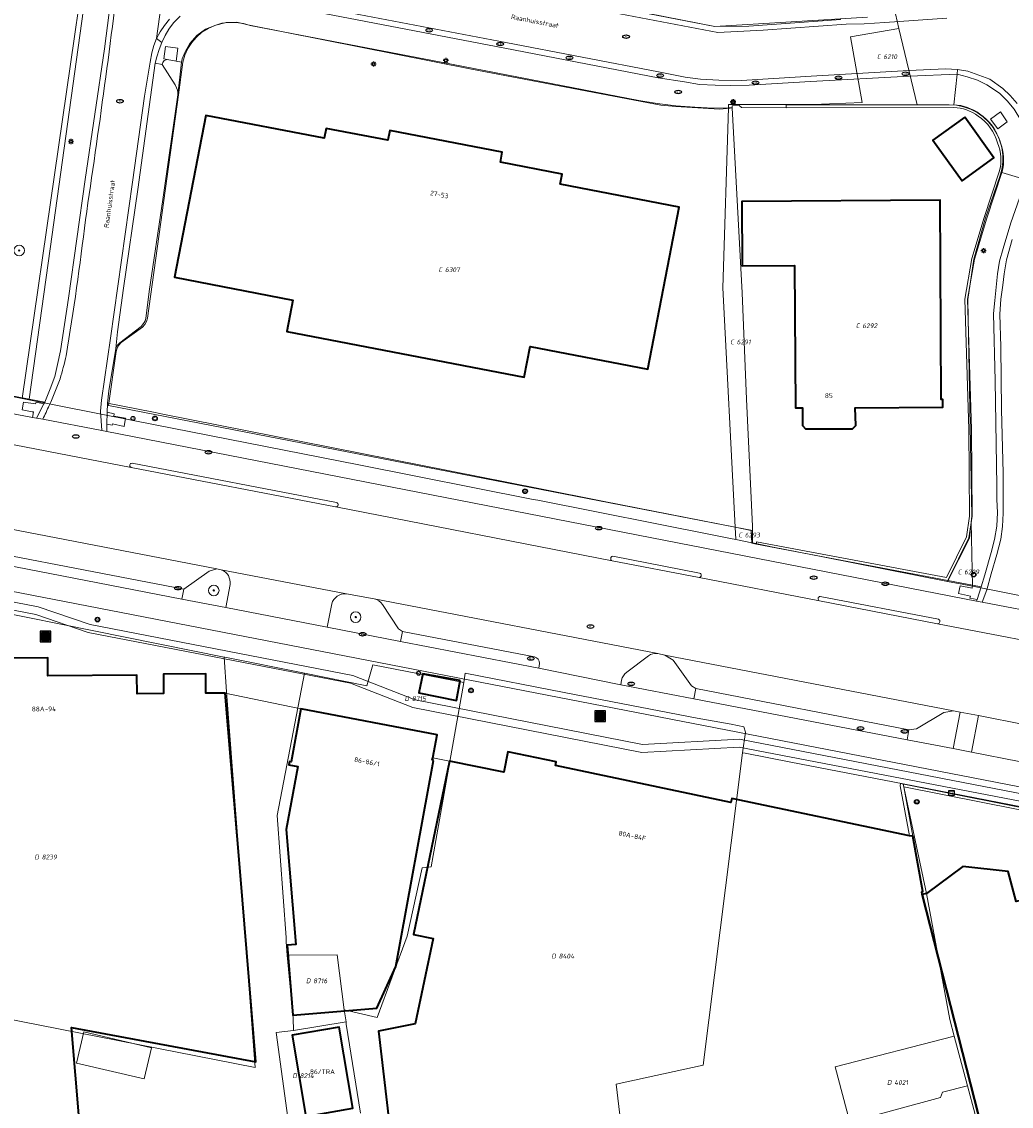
# Model space of a CAD drawing. Header units: metres. Extents: x 183765 to 187731, y 443805 to 446163.
# Tile 36 of 120: x 186645 to 186720, y 444312 to 444394. Entities that reach past the tile are written whole.
import ezdxf
from ezdxf.enums import TextEntityAlignment as Align

# ---------------------------------------------------------------- set-up
doc = ezdxf.new("R2010")
doc.units = ezdxf.units.M
doc.layers.get('0').update_dxf_attribs({"lineweight": 25})
for name, color, linetype, lineweight in [('B-WE-GR-BEPLANTING_CULTUUR_HEESTERS-GV', 90, 'Continuous', 18), ('B-WE-GR-BOOM-S', 253, 'Continuous', 25), ('B-WE-IE-MEUBILAIR-S', 7, 'Continuous', 25), ('B-WE-IE-MEUBILAIR_WEGMEUBILAIR_AFVALBAK-S', 7, 'Continuous', 25), ('B-WE-IE-TERREINAFSCHEIDING_KUNSTMATIG_MUUR-GV', 90, 'Continuous', 18), ('B-WE-OG-BEBOUWING-GV', 7, 'Continuous', 35), ('B-WE-OG-BEBOUWING-T18', 10, 'Continuous', 18), ('B-WE-OG-BEBOUWING_OVERBOUWING-GV', 7, 'Continuous', 18), ('B-WE-OG-TERREIN_ERF-GV', 7, 'Continuous', 18), ('B-WE-OG-TOPOGRAFIE-T18', 10, 'Continuous', 18), ('B-WE-VH-GESLOTENVERHARDING_ASFALT-GV', 10, 'Continuous', 18), ('B-WE-VH-ONVERHARD_ZAND-GV', 210, 'Continuous', 18), ('B-WE-VH-OPENVERHARDING_BETONELEMENT-GV', 90, 'Continuous', 18), ('B-WE-VH-OPENVERHARDING_BETONSTRAATSTEEN-GV', 90, 'Continuous', 18), ('B-WE-VH-OPENVERHARDING_STRAATBAKSTEEN-GV', 90, 'Continuous', 18), ('B-WE-VH-OPENVERHARDING_TEGEL-GV', 90, 'Continuous', 18), ('B-WE-VH-ROOSTER-GV', 150, 'Continuous', 18)]:
    doc.layers.add(name, color=color, linetype=linetype, lineweight=lineweight)
doc.layers.add('B-WE-KG-GRENS_PERCEEL-G', color=7, linetype='Continuous', lineweight=13, true_color=0xa55252)
doc.layers.add('B-WE-KG-GRENS_PERCEEL-S', color=7, linetype='Continuous', lineweight=25, true_color=0xa55252)
doc.styles.add('NLCS-ISO', font='NLCS-ISO.ttf')
doc.styles.add('NLCS-ISO-M200-T18', font='NLCS-ISO.ttf', dxfattribs={"height": 0.36})

# ---------------------------------------------------------------- blocks, each defined once
blk = doc.blocks.new('SIE-WEG_AFVALBAK-SO')
h = blk.add_hatch(color=256)
h.dxf.hatch_style = 1
h.paths.add_polyline_path([(-1.5, -1.5), (1.5, -1.5), (1.5, 1.5), (-1.5, 1.5)])
for points in [[(-2, -2), (2, -2), (2, 2), (-2, 2)], [(-1.5, -1.5), (1.5, -1.5), (1.5, 1.5), (-1.5, 1.5)]]:
    blk.add_lwpolyline(points, close=True)
blk = doc.blocks.new('SIE-MEUBILAIR_KAST_CAI-SO')
for points in [[(-1, 1), (1, 1), (1, 0.84), (-1, 0.84)], [(-1, 0.76), (1, 0.76), (1, -1), (-1, -1)]]:
    blk.add_lwpolyline(points, close=True)
at = {"style": 'NLCS-ISO'}
blk.add_text('cai', height=0.75, dxfattribs=at).set_placement((0, 0), align=Align.MIDDLE_CENTER)
blk = doc.blocks.new('SIE-MEUBILAIR_MAST_BOVENLEIDING-SO')
for radius in [0.875, 0.75]:
    blk.add_circle((0, 0), radius)
at = {"style": 'NLCS-ISO'}
blk.add_text('bl', height=0.75, dxfattribs=at).set_placement((0, 0.07), align=Align.MIDDLE_CENTER)
blk = doc.blocks.new('SIE-MEUBILAIR_PAAL_LICHTMAST-SO')
for points in [[(-0.62, 0), (-1, 0)], [(-0.71, 0.71), (-0.44, 0.44)], [(0, 1), (0, 0.62)], [(0.44, 0.44), (0.71, 0.71)], [(1, 0), (0.62, 0)], [(-0.71, -0.71), (-0.44, -0.44)], [(0, -0.62), (0, -1)], [(0.44, -0.44), (0.71, -0.71)]]:
    blk.add_lwpolyline(points)
blk.add_circle((0, 0), 0.5)
blk = doc.blocks.new('SIE-MEUBILAIR_PAAL_AFSLUITPAAL-SO')
blk.add_circle((0, 0), 0.75)
at = {"style": 'NLCS-ISO'}
blk.add_text('af', height=0.75, dxfattribs=at).set_placement((0, 0.05), align=Align.MIDDLE_CENTER)
blk = doc.blocks.new('SIE-MEUBILAIR_PUT_RIOOLPUT-SO')
blk.add_ellipse((0, 0), major_axis=(1.25, 0), ratio=0.54)
at = {"style": 'NLCS-ISO'}
blk.add_text('ri', height=0.75, dxfattribs=at).set_placement((-0.04, 0.07), align=Align.MIDDLE_CENTER)
blk = doc.blocks.new('SIE-MEUBILAIR_PUT_KOLK-SO')
blk.add_ellipse((0, 0), major_axis=(1.25, 0), ratio=0.54)
at = {"style": 'NLCS-ISO'}
blk.add_text('klk', height=0.75, dxfattribs=at).set_placement((0.03, 0), align=Align.MIDDLE_CENTER)
blk = doc.blocks.new('SIE-MEUBILAIR_PUT_BRANDKRAAN-SO')
blk.add_ellipse((0, 0), major_axis=(1.25, 0), ratio=0.54)
at = {"style": 'NLCS-ISO'}
blk.add_text('bk', height=0.75, dxfattribs=at).set_placement((0.03, 0), align=Align.MIDDLE_CENTER)
blk = doc.blocks.new('SGR-BOOM_GBKN-SO')
at = {"linetype": 'ByBlock', "lineweight": 18}
h = blk.add_hatch(color=0, dxfattribs=at)
h.dxf.hatch_style = 1
edge = h.paths.add_edge_path()
edge.add_arc((0, 0), 0.25, 0, 360)
at = {"color": 0, "linetype": 'ByBlock', "lineweight": 18}
for radius in [2, 0.25]:
    blk.add_circle((0, 0), radius, dxfattribs=at)
at = {"color": 0, "linetype": 'ByBlock', "lineweight": 18, "style": 'NLCS-ISO'}
blk.add_attdef('SOORT', (2.5, 0), '', height=1.5, dxfattribs=at)
blk = doc.blocks.new('SKG-PERCEELNUMMER-SO')
at = {"style": 'NLCS-ISO', "oblique": 10, "flags": 1}
for tag, p in [('GEMEENTECODE', (0, 2.55)), ('PERCEELGROOTTE', (0, -2.45))]:
    blk.add_attdef(tag, text='', height=1.8, dxfattribs=at).set_placement(p, align=Align.MIDDLE_CENTER)
at = {"style": 'NLCS-ISO', "oblique": 10}
blk.add_attdef('SECTIE', text='', height=1.8, dxfattribs=at).set_placement((-0.5, 0), align=Align.MIDDLE_RIGHT)
blk.add_attdef('PERCEELNUMMER', text='', height=1.8, dxfattribs=at).set_placement((0.5, 0), align=Align.MIDDLE_LEFT)

msp = doc.modelspace()

# ---------------------------------------------------------------- linework, layer by layer
at = {"layer": 'B-WE-GR-BEPLANTING_CULTUUR_HEESTERS-GV', "flags": 128}
for points in [[(186659.797, 444352.16), (186659.216, 444351.998), (186657.293, 444350.617), (186657.15, 444349.876), (186660.468, 444349.232), (186660.792, 444350.971)], [(186660.134, 444352.095), (186659.797, 444352.16)], [(186671.686, 444349.905), (186669.588, 444350.27)], [(186668.482, 444349.514), (186668.141, 444347.748), (186673.685, 444346.673)], [(186673.685, 444346.673), (186673.83, 444347.431), (186673.519, 444347.623), (186672.308, 444349.478)], [(186690.318, 444343.398), (186695.84, 444342.342), (186695.986, 444343.126), (186695.674, 444343.318), (186694.279, 444345.261), (186693.651, 444345.632), (186693.126, 444345.766)], [(186692.41, 444345.592), (186690.767, 444344.359)], [(186690.371, 444343.745), (186690.318, 444343.398)]]:
    msp.add_lwpolyline(points, dxfattribs=at)
at = {"layer": 'B-WE-GR-BEPLANTING_CULTUUR_HEESTERS-GV'}
for points in [[(186660.792, 444350.971, 0.357341), (186660.134, 444352.095)], [(186669.588, 444350.27, 0.370628), (186668.482, 444349.514)], [(186672.308, 444349.478, 0.187418), (186671.686, 444349.905)], [(186693.126, 444345.766, 0.184911), (186692.41, 444345.592)], [(186690.767, 444344.359, 0.176419), (186690.371, 444343.745)]]:
    msp.add_lwpolyline(points, format="xyb", dxfattribs=at)
at = {"layer": 'B-WE-GR-BEPLANTING_CULTUUR_HEESTERS-GV', "flags": 128}
msp.add_lwpolyline([(186712.101, 444339.999), (186711.955, 444339.258), (186715.434, 444338.593), (186715.963, 444341.329), (186715.465, 444341.436), (186714.735, 444341.32), (186712.68, 444340.081)], close=True, dxfattribs=at)
at = {"layer": 'B-WE-IE-TERREINAFSCHEIDING_KUNSTMATIG_MUUR-GV', "flags": 128}
for points in [[(186715.486, 444387.227), (186702.824, 444387.2), (186702.825, 444387), (186715.482, 444387.027)], [(186718.928, 444382.159), (186717.782, 444378.712), (186716.854, 444375.601), (186716.324, 444372.547), (186716.62, 444362.691), (186716.679, 444356.155), (186716.442, 444354.57), (186714.931, 444351.52), (186700.588, 444354.209), (186700.569, 444354.035), (186715.044, 444351.294), (186716.635, 444354.509), (186716.879, 444356.141), (186716.82, 444362.694), (186716.525, 444372.533), (186717.049, 444375.555), (186717.973, 444378.651), (186719.119, 444382.1)]]:
    msp.add_lwpolyline(points, dxfattribs=at)
at = {"layer": 'B-WE-IE-TERREINAFSCHEIDING_KUNSTMATIG_MUUR-GV'}
for points in [[(186715.482, 444387.027, -0.148615), (186717.32, 444386.37)], [(186717.434, 444386.534, 0.148316), (186715.486, 444387.227)], [(186717.32, 444386.37, -0.18662), (186718.794, 444384.34)], [(186718.984, 444384.404, 0.185308), (186717.434, 444386.534)], [(186718.794, 444384.34, -0.17102), (186718.928, 444382.159)], [(186719.119, 444382.1, 0.169874), (186718.984, 444384.404)]]:
    msp.add_lwpolyline(points, format="xyb", dxfattribs=at)
at = {"layer": 'B-WE-IE-TERREINAFSCHEIDING_KUNSTMATIG_MUUR-GV', "flags": 128}
msp.add_lwpolyline([(186711.465, 444335.957), (186711.425, 444335.761), (186712.151, 444332.004), (186712.382, 444331.956), (186711.702, 444335.706), (186723.283, 444333.394), (186724.531, 444329.162), (186724.723, 444329.218), (186723.441, 444333.566)], close=True, dxfattribs=at)
at = {"layer": 'B-WE-KG-GRENS_PERCEEL-G', "flags": 128}
for points in [[(186653.314, 444422.018), (186645.074, 444365.037)], [(186683.161, 444395.929), (186689.722, 444394.662), (186697.432, 444393.138)], [(186710.714, 444395.789), (186711.329, 444392.996)], [(186697.432, 444393.138), (186708.971, 444393.856)], [(186662.323, 444393.207), (186661.798, 444393.367), (186661.254, 444393.45), (186660.705, 444393.454), (186660.161, 444393.379), (186659.633, 444393.227), (186659.133, 444393), (186658.67, 444392.704), (186658.255, 444392.344), (186657.896, 444391.928), (186657.6, 444391.465), (186657.374, 444390.964), (186657.223, 444390.436)], [(186691.682, 444387.546), (186679.213, 444389.964), (186676.744, 444390.451), (186662.323, 444393.207)], [(186704.863, 444387.234), (186708.573, 444387.398), (186707.686, 444392.361), (186711.329, 444392.996)], [(186711.329, 444392.996), (186712.707, 444387.233)], [(186656.899, 444387.967), (186657.223, 444390.436)], [(186656.899, 444387.967), (186654.544, 444371.106)], [(186691.682, 444387.546), (186693.083, 444387.319), (186694.493, 444387.148), (186695.908, 444387.036), (186697.326, 444386.981), (186698.458, 444386.983)], [(186698.458, 444386.983), (186698.042, 444373.396)], [(186698.466, 444387.235), (186698.458, 444386.983)], [(186698.458, 444386.983), (186698.746, 444386.984)], [(186698.795, 444387.235), (186698.466, 444387.235)], [(186699.503, 444373.017), (186698.746, 444386.984)], [(186704.863, 444387.234), (186698.795, 444387.235)], [(186712.707, 444387.233), (186704.863, 444387.234)], [(186715.131, 444387.233), (186712.707, 444387.233)], [(186718.957, 444381.797), (186719.107, 444382.331), (186719.183, 444382.881), (186719.183, 444383.436), (186719.108, 444383.986), (186718.959, 444384.521), (186718.739, 444385.03), (186718.451, 444385.505), (186718.101, 444385.936), (186717.696, 444386.316), (186717.243, 444386.637), (186716.751, 444386.893), (186716.228, 444387.08), (186715.685, 444387.194), (186715.131, 444387.233)], [(186716.798, 444355.7), (186716.841, 444356.151), (186716.56, 444372.504), (186717.002, 444375.56), (186717.894, 444378.688), (186718.957, 444381.797)], [(186698.042, 444373.396), (186698.972, 444355.305)], [(186700.276, 444355.053), (186700.278, 444355.39), (186699.83, 444364.974), (186699.503, 444373.017)], [(186654.544, 444371.106), (186654.486, 444370.848), (186654.358, 444370.617), (186654.171, 444370.431)], [(186654.171, 444370.431), (186652.557, 444369.257)], [(186652.557, 444369.257), (186652.381, 444369.065), (186652.253, 444368.839), (186652.178, 444368.59)], [(186645.074, 444365.037), (186629.366, 444368.131)], [(186698.972, 444355.305), (186651.618, 444364.498), (186652.178, 444368.59)], [(186653.597, 444363.347), (186645.074, 444365.037)], [(186670.534, 444360.028), (186653.597, 444363.347)], [(186683.709, 444357.41), (186670.534, 444360.028)], [(186684.056, 444357.341), (186683.709, 444357.41)], [(186697.469, 444354.677), (186684.056, 444357.341)], [(186698.972, 444355.305), (186699.02, 444354.37)], [(186700.276, 444355.053), (186698.972, 444355.305)], [(186700.276, 444355.053), (186700.27, 444354.122)], [(186715.006, 444351.216), (186716.683, 444354.489), (186716.798, 444355.7)], [(186716.798, 444355.7), (186716.902, 444350.847)], [(186699.02, 444354.37), (186698.605, 444354.451), (186697.469, 444354.677)], [(186700.213, 444354.133), (186699.02, 444354.37)], [(186700.27, 444354.122), (186700.213, 444354.133)], [(186701.832, 444353.811), (186700.27, 444354.122)], [(186715.006, 444351.216), (186705.578, 444353.084), (186701.832, 444353.811)], [(186633.151, 444350.978), (186660.339, 444345.503)], [(186716.24, 444350.972), (186715.006, 444351.216)], [(186716.902, 444350.847), (186716.24, 444350.972)], [(186724.648, 444349.311), (186716.902, 444350.847)], [(186634.608, 444320.016), (186662.681, 444314.498), (186660.53, 444342.86), (186660.339, 444345.503)], [(186660.339, 444345.503), (186660.399, 444345.491), (186666.42, 444344.278)], [(186666.42, 444344.278), (186671.133, 444343.328), (186671.575, 444344.908), (186678.456, 444343.586)], [(186665.121, 444322.971), (186665.036, 444323.996), (186665.034, 444324.304), (186664.345, 444333.537), (186666.42, 444344.278)], [(186678.456, 444343.586), (186675.991, 444329.656), (186675.313, 444329.587), (186674.185, 444324.419), (186671.92, 444318.256), (186669.419, 444318.857)], [(186678.456, 444343.586), (186678.57, 444344.284), (186686.051, 444342.813)], [(186686.051, 444342.813), (186696.101, 444340.89)], [(186696.101, 444340.89), (186698.671, 444340.435)], [(186698.671, 444340.435), (186699.624, 444340.228)], [(186699.624, 444340.228), (186699.744, 444339.835), (186699.51, 444338.275)], [(186694.999, 444273.136), (186693.423, 444283.465), (186692.699, 444289.756), (186692.045, 444295.62), (186691.918, 444296.727), (186691.002, 444304.584), (186689.972, 444313.223), (186696.554, 444314.654), (186699.51, 444338.275)], [(186699.51, 444338.275), (186699.714, 444338.237)], [(186699.714, 444338.237), (186703.174, 444337.563), (186711.672, 444335.915)], [(186711.672, 444335.915), (186713.414, 444327.641), (186715.178, 444318.121), (186715.517, 444316.857)], [(186711.672, 444335.915), (186723.443, 444333.632)], [(186669.419, 444318.857), (186668.882, 444323.011), (186665.121, 444322.971)], [(186665.121, 444322.971), (186665.552, 444318.213), (186665.592, 444317.285)], [(186669.559, 444317.95), (186669.419, 444318.857)], [(186665.592, 444317.285), (186664.29, 444317.135), (186665.248, 444310.128), (186665.951, 444310.232)], [(186665.592, 444317.285), (186669.559, 444317.95)], [(186670.642, 444311.045), (186669.571, 444317.757), (186669.559, 444317.95)], [(186716.525, 444313.099), (186714.626, 444312.617), (186714.477, 444312.214), (186707.639, 444310.36), (186706.525, 444314.529), (186715.517, 444316.857)], [(186715.517, 444316.857), (186716.525, 444313.099)], [(186716.525, 444313.099), (186718.266, 444306.612), (186719.528, 444302.253), (186719.689, 444301.613)]]:
    msp.add_lwpolyline(points, dxfattribs=at)
at = {"layer": 'B-WE-OG-BEBOUWING-GV', "flags": 128}
for points in [[(186685.74, 444381.227), (186685.885, 444381.977), (186681.219, 444382.879), (186681.367, 444383.645), (186672.861, 444385.289), (186672.717, 444384.542), (186668.047, 444385.444), (186667.902, 444384.693), (186658.962, 444386.422), (186656.6, 444374.203), (186665.534, 444372.475), (186665.076, 444370.108), (186683.013, 444366.641), (186683.462, 444368.966), (186692.375, 444367.243), (186694.742, 444379.487)], [(186716.31, 444386.288), (186713.906, 444384.564), (186716.114, 444381.486), (186718.52, 444383.218)], [(186714.482, 444375.142), (186714.454, 444380.01), (186699.458, 444379.922), (186699.487, 444375.054), (186703.453, 444375.077), (186703.516, 444364.323), (186704.042, 444364.326), (186704.05, 444363.002), (186704.279, 444362.736), (186707.826, 444362.753), (186708.079, 444363.005), (186708.027, 444364.341), (186714.669, 444364.38), (186714.665, 444364.967), (186714.542, 444364.966)], [(186661.555, 444329.293), (186660.435, 444342.775), (186658.965, 444342.762), (186658.952, 444344.232), (186655.752, 444344.204), (186655.765, 444342.734), (186653.765, 444342.716), (186653.753, 444344.142), (186647.031, 444344.083), (186647.019, 444345.44), (186640.274, 444345.381), (186640.262, 444346.745), (186633.147, 444346.683), (186633.162, 444345.563), (186633.304, 444334.808), (186634.599, 444320.137), (186635.679, 444306.141), (186636.874, 444306.243), (186637.236, 444302.008), (186650.012, 444303.098), (186648.806, 444317.504), (186662.734, 444314.923)], [(186678.182, 444343.719), (186675.373, 444344.234), (186675.065, 444342.784), (186677.915, 444342.219)], [(186676.165, 444337.69), (186676.074, 444337.728), (186676.106, 444337.889), (186676.445, 444339.63), (186666.13, 444341.596), (186665.42, 444337.592), (186665.29, 444337.601), (186665.23, 444337.349), (186665.918, 444337.221), (186665.042, 444332.481), (186665.754, 444323.776), (186665.118, 444323.727), (186665.529, 444318.453), (186671.886, 444318.966), (186673.322, 444322.108)], [(186712.51, 444300.1), (186719.747, 444301.626), (186719.486, 444302.508), (186713.099, 444327.549), (186713.06, 444327.758), (186713.158, 444327.777), (186712.382, 444331.956), (186712.151, 444332.004), (186698.707, 444334.818), (186698.639, 444334.517), (186685.384, 444337.308), (186685.437, 444337.575), (186681.787, 444338.335), (186681.475, 444336.804), (186677.378, 444337.641), (186674.654, 444324.539), (186676.142, 444324.23), (186674.773, 444317.79), (186672.004, 444317.235), (186674.378, 444296.951), (186711.741, 444304.119)], [(186721.969, 444327.039), (186721.864, 444327.42), (186720.196, 444327.021), (186719.603, 444329.294), (186716.177, 444329.669), (186713.414, 444327.641), (186713.099, 444327.549), (186719.486, 444302.508), (186723.132, 444303.441), (186722.363, 444306.447), (186725.578, 444307.312), (186724.941, 444309.76), (186726.861, 444310.269), (186724.092, 444320.428), (186723.811, 444320.351)], [(186666.512, 444310.799), (186670.06, 444311.405), (186669.04, 444317.543), (186665.492, 444316.938)]]:
    msp.add_lwpolyline(points, close=True, dxfattribs=at)
at = {"layer": 'B-WE-OG-BEBOUWING_OVERBOUWING-GV', "flags": 128}
msp.add_lwpolyline([(186649.737, 444317.178), (186649.185, 444314.826), (186654.302, 444313.624), (186654.854, 444315.976)], close=True, dxfattribs=at)
at = {"layer": 'B-WE-OG-TERREIN_ERF-GV', "flags": 128}
for points in [[(186596.379, 444375.096), (186615.32, 444371.435), (186615.232, 444370.915), (186645.617, 444364.99), (186647.194, 444376.332), (186650.377, 444399.171), (186652.175, 444412.07), (186652.828, 444416.626), (186653.59, 444421.875), (186654.102, 444424.772), (186655.942, 444436.835), (186659.452, 444457.767), (186661.601, 444470.9), (186662.586, 444476.858), (186662.688, 444478.2), (186663.384, 444487.345), (186664.038, 444496.779), (186664.868, 444507.756), (186665.288, 444513.742), (186666.082, 444524.684), (186666.29, 444527.809), (186667.434, 444543.623), (186667.57, 444546.863), (186675.967, 444546.235)], [(186667.161, 444399.018), (186697.427, 444393.13), (186699.986, 444393.173), (186706.956, 444393.676)], [(186702.825, 444387), (186699.432, 444387.032), (186699.257, 444387.169), (186698.726, 444387.14), (186698.741, 444386.99), (186698.577, 444386.974), (186697.771, 444386.895), (186694.493, 444387.106), (186693.355, 444387.208), (186679.043, 444389.912), (186662.145, 444393.26), (186661.297, 444393.458), (186660.493, 444393.438), (186659.725, 444393.249), (186658.937, 444392.938), (186658.288, 444392.469), (186657.763, 444391.861), (186657.403, 444391.236), (186657.168, 444390.688), (186657.133, 444390.45), (186656.851, 444387.976), (186655.711, 444380.066), (186654.683, 444373.112), (186654.431, 444371.083), (186654.376, 444370.899), (186654.301, 444370.776), (186654.186, 444370.594), (186654.073, 444370.481), (186652.463, 444369.246), (186652.343, 444369.126), (186652.214, 444368.961), (186652.156, 444368.807), (186651.642, 444365.621), (186651.533, 444364.678), (186655.012, 444363.992), (186655.497, 444363.896), (186655.726, 444363.851), (186666.296, 444361.757), (186684.137, 444358.234), (186689.059, 444357.262), (186698.972, 444355.305), (186700.173, 444355.068), (186700.214, 444354.102), (186700.569, 444354.035), (186700.588, 444354.209), (186714.931, 444351.52), (186716.442, 444354.57), (186716.679, 444356.155), (186716.62, 444362.691), (186716.324, 444372.547), (186716.854, 444375.601), (186717.782, 444378.712), (186718.928, 444382.159)], [(186715.482, 444387.027), (186702.825, 444387)], [(186674.378, 444296.951), (186672.004, 444317.235), (186674.773, 444317.79), (186676.142, 444324.23), (186674.654, 444324.539), (186677.378, 444337.641), (186676.106, 444337.889), (186676.074, 444337.728), (186676.165, 444337.69), (186673.322, 444322.108), (186671.886, 444318.966), (186665.529, 444318.453), (186665.118, 444323.727), (186665.754, 444323.776), (186665.042, 444332.481), (186665.918, 444337.221), (186665.23, 444337.349), (186665.29, 444337.601), (186665.42, 444337.592), (186666.13, 444341.596), (186660.435, 444342.775), (186661.555, 444329.293), (186662.734, 444314.923), (186648.806, 444317.504), (186650.012, 444303.098)]]:
    msp.add_lwpolyline(points, dxfattribs=at)
at = {"layer": 'B-WE-OG-TERREIN_ERF-GV'}
for points in [[(186717.32, 444386.37, 0.148615), (186715.482, 444387.027)], [(186718.794, 444384.34, 0.18662), (186717.32, 444386.37)], [(186718.928, 444382.159, 0.17102), (186718.794, 444384.34)]]:
    msp.add_lwpolyline(points, format="xyb", dxfattribs=at)
at = {"layer": 'B-WE-OG-TERREIN_ERF-GV', "flags": 128}
for points in [[(186685.74, 444381.227), (186694.742, 444379.487), (186692.375, 444367.243), (186683.462, 444368.966), (186683.013, 444366.641), (186665.076, 444370.108), (186665.534, 444372.475), (186656.6, 444374.203), (186658.962, 444386.422), (186667.902, 444384.693), (186668.047, 444385.444), (186672.717, 444384.542), (186672.861, 444385.289), (186681.367, 444383.645), (186681.219, 444382.879), (186685.885, 444381.977)], [(186718.52, 444383.218), (186716.114, 444381.486), (186713.906, 444384.564), (186716.31, 444386.288)], [(186714.482, 444375.142), (186714.542, 444364.966), (186714.665, 444364.967), (186714.669, 444364.38), (186708.027, 444364.341), (186708.079, 444363.005), (186707.826, 444362.753), (186704.279, 444362.736), (186704.05, 444363.002), (186704.042, 444364.326), (186703.516, 444364.323), (186703.453, 444375.077), (186699.487, 444375.054), (186699.458, 444379.922), (186714.454, 444380.01)], [(186711.702, 444335.706), (186712.382, 444331.956), (186713.158, 444327.777), (186713.06, 444327.758), (186713.099, 444327.549), (186713.414, 444327.641), (186716.177, 444329.669), (186719.603, 444329.294), (186720.196, 444327.021), (186721.864, 444327.42), (186721.969, 444327.039), (186722.492, 444327.188), (186722.483, 444327.349), (186723.888, 444327.726), (186723.684, 444328.848), (186724.531, 444329.162), (186723.283, 444333.394)], [(186669.04, 444317.543), (186670.06, 444311.405), (186666.512, 444310.799), (186665.492, 444316.938)]]:
    msp.add_lwpolyline(points, close=True, dxfattribs=at)
at = {"layer": 'B-WE-VH-GESLOTENVERHARDING_ASFALT-GV', "flags": 128}
for points in [[(186651.473, 444362.552), (186651.104, 444362.622), (186646.634, 444363.464), (186646.175, 444363.55), (186645.877, 444363.608), (186614.953, 444369.506), (186596.56, 444373.057), (186587.083, 444374.938), (186570.235, 444378.236), (186565.314, 444379.2), (186550.914, 444382.019), (186550.434, 444382.111), (186545.73, 444383.016), (186543.821, 444383.46), (186543.433, 444381.134), (186544.288, 444380.974), (186551.717, 444379.577)], [(186689.667, 444352.768), (186668.775, 444356.845), (186668.771, 444356.846), (186653.314, 444359.828), (186634.969, 444363.383), (186624.467, 444365.422), (186623.651, 444365.592), (186612.162, 444367.821), (186607.91, 444368.638), (186600.833, 444370.005), (186583.929, 444373.246), (186570.476, 444375.917), (186563.083, 444377.336), (186551.717, 444379.577), (186544.288, 444380.974), (186543.204, 444374.759), (186585.824, 444366.508), (186587.35, 444366.139)], [(186634.969, 444363.383), (186653.314, 444359.828)], [(186720.425, 444337.613), (186716.822, 444338.325), (186715.434, 444338.593), (186711.955, 444339.258), (186695.84, 444342.342), (186690.318, 444343.398), (186684.121, 444344.648), (186673.685, 444346.673), (186668.141, 444347.748), (186660.468, 444349.232), (186657.15, 444349.876), (186635.477, 444354.086), (186633.722, 444354.444), (186623.421, 444356.423), (186620.079, 444357.065), (186615.371, 444357.946), (186610.236, 444358.957), (186606.343, 444359.727), (186600.726, 444360.811), (186590.439, 444362.848)], [(186606.336, 444362.514), (186606.815, 444362.401), (186610.745, 444361.635), (186614.957, 444360.818), (186621.264, 444359.593), (186621.915, 444359.474), (186659.797, 444352.16), (186660.134, 444352.095), (186669.588, 444350.27), (186671.686, 444349.905), (186693.126, 444345.766), (186693.651, 444345.632), (186715.465, 444341.436), (186715.963, 444341.329), (186717.354, 444341.076), (186720.894, 444340.385), (186720.985, 444340.367)], [(186801.717, 444332.055), (186805.149, 444331.409), (186805.534, 444333.24), (186801.769, 444333.964), (186798.789, 444334.249), (186795.592, 444334.579), (186794.96, 444334.701), (186784.191, 444336.783), (186779.148, 444337.757), (186758.045, 444341.837), (186753.929, 444342.633), (186723.72, 444348.488), (186723.357, 444348.558), (186722.901, 444348.644), (186717.64, 444349.634), (186717.209, 444349.718), (186651.473, 444362.552)], [(186590.444, 444360.954), (186600.098, 444359.043), (186725.381, 444334.748)], [(186653.384, 444360.14), (186668.839, 444357.17)], [(186668.775, 444356.845), (186689.667, 444352.768)], [(186741.526, 444336.15), (186742.611, 444335.941), (186758.826, 444332.826), (186764.476, 444331.741), (186775.561, 444329.612), (186786.416, 444327.527), (186806.17, 444323.829), (186808.088, 444323.462), (186809.354, 444329.612), (186807.34, 444330.009), (186801.524, 444331.063), (186798.705, 444331.663), (186784.272, 444334.485), (186776.805, 444335.917), (186759.373, 444339.312), (186752.396, 444340.664), (186734.99, 444344.028), (186731.133, 444344.773), (186725.563, 444345.85), (186714.258, 444348.022), (186705.344, 444349.743), (186696.239, 444351.51), (186689.667, 444352.768)], [(186689.712, 444353.116), (186696.279, 444351.845)], [(186696.239, 444351.51), (186705.344, 444349.743)], [(186705.393, 444350.08), (186714.325, 444348.352)], [(186714.258, 444348.022), (186725.563, 444345.85)]]:
    msp.add_lwpolyline(points, dxfattribs=at)
at = {"layer": 'B-WE-VH-GESLOTENVERHARDING_ASFALT-GV'}
for points in [[(186653.314, 444359.828, -0.393029), (186653.213, 444360.023)], [(186653.213, 444360.023, -0.35472), (186653.384, 444360.14)], [(186668.839, 444357.17, -0.973552), (186668.775, 444356.845)], [(186689.667, 444352.768, -0.759783), (186689.712, 444353.116)], [(186696.279, 444351.845, -0.88046), (186696.239, 444351.51)], [(186705.344, 444349.743, -0.834511), (186705.393, 444350.08)], [(186714.325, 444348.352, -0.904154), (186714.258, 444348.022)]]:
    msp.add_lwpolyline(points, format="xyb", dxfattribs=at)
at = {"layer": 'B-WE-VH-ONVERHARD_ZAND-GV', "flags": 128}
for points in [[(186656.053, 444390.657), (186656.725, 444390.528), (186656.848, 444391.499), (186655.915, 444391.638), (186655.796, 444390.706)], [(186718.82, 444385.418), (186719.524, 444385.935), (186719.01, 444386.697), (186718.263, 444386.144)]]:
    msp.add_lwpolyline(points, close=True, dxfattribs=at)
at = {"layer": 'B-WE-VH-OPENVERHARDING_BETONELEMENT-GV'}
for points in [[(186653.213, 444360.023, 0.393029), (186653.314, 444359.828)], [(186653.384, 444360.14, 0.35472), (186653.213, 444360.023)], [(186668.775, 444356.845, 0.973552), (186668.839, 444357.17)], [(186689.712, 444353.116, 0.759783), (186689.667, 444352.768)], [(186696.239, 444351.51, 0.88046), (186696.279, 444351.845)], [(186705.393, 444350.08, 0.834511), (186705.344, 444349.743)], [(186714.258, 444348.022, 0.904154), (186714.325, 444348.352)]]:
    msp.add_lwpolyline(points, format="xyb", dxfattribs=at)
at = {"layer": 'B-WE-VH-OPENVERHARDING_BETONELEMENT-GV', "flags": 128}
for points in [[(186668.839, 444357.17), (186653.384, 444360.14)], [(186653.314, 444359.828), (186668.771, 444356.846), (186668.775, 444356.845)], [(186689.667, 444352.768), (186696.239, 444351.51)], [(186696.279, 444351.845), (186689.712, 444353.116)], [(186714.325, 444348.352), (186705.393, 444350.08)], [(186705.344, 444349.743), (186714.258, 444348.022)]]:
    msp.add_lwpolyline(points, dxfattribs=at)
at = {"layer": 'B-WE-VH-OPENVERHARDING_BETONSTRAATSTEEN-GV', "flags": 128}
for points in [[(186669.588, 444350.27), (186660.134, 444352.095)], [(186660.792, 444350.971), (186660.468, 444349.232), (186668.141, 444347.748), (186668.482, 444349.514)]]:
    msp.add_lwpolyline(points, dxfattribs=at)
at = {"layer": 'B-WE-VH-OPENVERHARDING_BETONSTRAATSTEEN-GV'}
for points in [[(186660.134, 444352.095, -0.357341), (186660.792, 444350.971)], [(186668.482, 444349.514, -0.370628), (186669.588, 444350.27)]]:
    msp.add_lwpolyline(points, format="xyb", dxfattribs=at)
at = {"layer": 'B-WE-VH-OPENVERHARDING_STRAATBAKSTEEN-GV', "flags": 128}
for points in [[(186652.264, 444398.908), (186650.377, 444399.171), (186647.194, 444376.332), (186645.617, 444364.99), (186646.788, 444364.762), (186647.191, 444365.752), (186647.545, 444366.693), (186647.76, 444367.608), (186647.974, 444368.642), (186648.594, 444372.626), (186649.838, 444381.568), (186651.307, 444391.448), (186652.02, 444396.977)], [(186655.646, 444391.933), (186655.242, 444392.224), (186655.041, 444391.707), (186654.891, 444391.149), (186654.759, 444390.433), (186654.341, 444387.865), (186653.432, 444381.385), (186651.762, 444369.588), (186651.076, 444364.919), (186650.991, 444364.067), (186651.104, 444362.622), (186651.473, 444362.552), (186651.487, 444363.097), (186651.511, 444364.004), (186651.528, 444364.634), (186651.533, 444364.678), (186651.642, 444365.621), (186652.156, 444368.807), (186652.294, 444370.075), (186652.75, 444373.374), (186653.813, 444380.83), (186655.13, 444390.359), (186655.253, 444390.856), (186655.431, 444391.403)], [(186655.711, 444380.066), (186656.851, 444387.976), (186656.837, 444388.135), (186656.827, 444388.338), (186656.759, 444388.507), (186656.652, 444388.741), (186655.666, 444390.261), (186655.13, 444390.359), (186653.813, 444380.83), (186652.75, 444373.374), (186652.294, 444370.075), (186652.156, 444368.807), (186652.214, 444368.961), (186652.343, 444369.126), (186652.463, 444369.246), (186654.073, 444370.481), (186654.186, 444370.594), (186654.301, 444370.776), (186654.376, 444370.899), (186654.431, 444371.083), (186654.683, 444373.112)], [(186657.133, 444390.45), (186656.725, 444390.528), (186656.053, 444390.657), (186655.817, 444390.583), (186655.757, 444390.502), (186655.715, 444390.428), (186655.667, 444390.298), (186655.666, 444390.261), (186656.652, 444388.741), (186656.759, 444388.507), (186656.827, 444388.338), (186656.837, 444388.135), (186656.851, 444387.976)], [(186718.82, 444385.418), (186718.263, 444386.144), (186719.01, 444386.697), (186719.524, 444385.935)], [(186693.651, 444345.632), (186694.279, 444345.261), (186695.674, 444343.318), (186695.986, 444343.126), (186712.101, 444339.999), (186712.68, 444340.081), (186714.735, 444341.32), (186715.465, 444341.436)], [(186711.955, 444339.258), (186712.101, 444339.999), (186695.986, 444343.126), (186695.84, 444342.342)]]:
    msp.add_lwpolyline(points, close=True, dxfattribs=at)
for points in [[(186652.619, 444398.863), (186652.264, 444398.908), (186652.02, 444396.977), (186651.307, 444391.448), (186649.838, 444381.568), (186648.594, 444372.626), (186647.974, 444368.642), (186647.76, 444367.608), (186647.545, 444366.693), (186647.191, 444365.752), (186646.788, 444364.762), (186646.721, 444364.63), (186646.175, 444363.55), (186646.634, 444363.464)], [(186706.956, 444393.676), (186699.986, 444393.173), (186697.427, 444393.13), (186667.161, 444399.018)], [(186655.701, 444395.529), (186655.242, 444392.224), (186655.515, 444392.741), (186655.838, 444393.212), (186656.209, 444393.694)], [(186655.242, 444392.224), (186655.701, 444395.529)], [(186657.027, 444393.931), (186656.513, 444393.423), (186656.159, 444392.932), (186655.885, 444392.451), (186655.646, 444391.933), (186655.431, 444391.403), (186655.253, 444390.856), (186655.13, 444390.359), (186655.666, 444390.261), (186655.667, 444390.298), (186655.715, 444390.428), (186655.757, 444390.502), (186655.817, 444390.583), (186656.053, 444390.657), (186655.796, 444390.706), (186655.915, 444391.638), (186656.848, 444391.499), (186656.725, 444390.528), (186657.133, 444390.45), (186657.168, 444390.688), (186657.403, 444391.236), (186657.763, 444391.861), (186658.288, 444392.469), (186658.937, 444392.938), (186659.725, 444393.249), (186660.493, 444393.438), (186661.297, 444393.458), (186662.145, 444393.26), (186679.043, 444389.912), (186693.355, 444387.208), (186694.493, 444387.106), (186697.771, 444386.895), (186698.577, 444386.974), (186698.741, 444386.99), (186698.726, 444387.14), (186699.257, 444387.169), (186699.432, 444387.032), (186702.825, 444387), (186702.824, 444387.2), (186715.486, 444387.227), (186715.737, 444389.539), (186712.135, 444389.386), (186704.663, 444388.989), (186700.012, 444388.695), (186698.611, 444388.68), (186697.446, 444388.708), (186696.277, 444388.766), (186695.129, 444388.948), (186693.141, 444389.254), (186681.567, 444391.509), (186666.729, 444394.353)], [(186666.729, 444394.353), (186681.567, 444391.509), (186693.141, 444389.254), (186695.129, 444388.948), (186696.277, 444388.766), (186697.446, 444388.708), (186698.611, 444388.68), (186700.012, 444388.695), (186704.663, 444388.989), (186712.135, 444389.386), (186715.737, 444389.539), (186715.778, 444389.892), (186714.85, 444389.947), (186712.081, 444389.825), (186704.715, 444389.395), (186699.456, 444389.06), (186697.723, 444389.08), (186696.348, 444389.166), (186695.176, 444389.312), (186693.172, 444389.704), (186681.646, 444391.924), (186666.829, 444394.742)], [(186666.829, 444394.742), (186681.646, 444391.924), (186693.172, 444389.704), (186695.176, 444389.312), (186696.348, 444389.166), (186697.723, 444389.08), (186699.456, 444389.06), (186704.715, 444389.395), (186712.081, 444389.825), (186714.85, 444389.947), (186715.778, 444389.892), (186716.55, 444389.769), (186718.21, 444389.161), (186719.184, 444388.464), (186719.741, 444387.928), (186720.284, 444387.327)], [(186656.209, 444393.694), (186655.838, 444393.212), (186655.515, 444392.741), (186655.242, 444392.224), (186655.646, 444391.933), (186655.885, 444392.451), (186656.159, 444392.932), (186656.513, 444393.423), (186657.027, 444393.931)], [(186690.252, 444394.096), (186697.643, 444392.677), (186701.089, 444392.873), (186707.365, 444393.308), (186708.716, 444393.347), (186710.282, 444393.448), (186714.949, 444393.763)], [(186714.949, 444393.763), (186710.282, 444393.448), (186708.716, 444393.347), (186707.365, 444393.308), (186701.089, 444392.873), (186697.643, 444392.677), (186690.252, 444394.096)], [(186646.634, 444363.464), (186651.104, 444362.622), (186650.991, 444364.067), (186651.076, 444364.919), (186651.762, 444369.588), (186653.432, 444381.385), (186654.341, 444387.865), (186654.759, 444390.433), (186654.891, 444391.149), (186655.041, 444391.707), (186655.242, 444392.224)], [(186715.737, 444389.539), (186715.486, 444387.227)], [(186720.284, 444387.327), (186719.741, 444387.928), (186719.184, 444388.464), (186718.21, 444389.161), (186716.55, 444389.769), (186715.778, 444389.892), (186715.737, 444389.539), (186716.503, 444389.343), (186717.281, 444389.089), (186717.991, 444388.739), (186718.49, 444388.399), (186718.967, 444388.085), (186719.517, 444387.529), (186720.055, 444386.9)], [(186719.119, 444382.1), (186720.882, 444381.575), (186721.021, 444382.042), (186721.158, 444383.012), (186721.147, 444383.973), (186720.999, 444384.994), (186720.561, 444386.072), (186720.055, 444386.9), (186719.517, 444387.529), (186718.967, 444388.085), (186718.49, 444388.399), (186717.991, 444388.739), (186717.281, 444389.089), (186716.503, 444389.343), (186715.737, 444389.539)], [(186720.882, 444381.575), (186719.119, 444382.1), (186717.973, 444378.651), (186717.049, 444375.555), (186716.525, 444372.533), (186716.82, 444362.694), (186716.879, 444356.141), (186716.635, 444354.509), (186715.044, 444351.294), (186716.908, 444350.933), (186717.56, 444350.807), (186717.823, 444351.723), (186718.32, 444353.406), (186718.57, 444354.388), (186718.74, 444355.395), (186718.797, 444356.412), (186718.75, 444357.401), (186718.749, 444358.427), (186718.606, 444366.375), (186718.488, 444371.453), (186718.595, 444372.437), (186718.794, 444374.441), (186718.947, 444375.422), (186719.223, 444376.365), (186719.803, 444378.314), (186720.464, 444380.173)], [(186720.464, 444380.173), (186719.803, 444378.314), (186719.223, 444376.365), (186718.947, 444375.422), (186718.794, 444374.441), (186718.595, 444372.437), (186718.488, 444371.453), (186718.606, 444366.375), (186718.749, 444358.427), (186718.75, 444357.401), (186718.797, 444356.412), (186718.74, 444355.395), (186718.57, 444354.388), (186718.32, 444353.406), (186717.823, 444351.723), (186717.56, 444350.807), (186717.253, 444349.855), (186717.209, 444349.718), (186717.64, 444349.634), (186717.974, 444350.577), (186718.305, 444351.776), (186718.74, 444353.252), (186719.029, 444354.417), (186719.171, 444355.359), (186719.221, 444356.376), (186719.226, 444359.418), (186719.092, 444364.182), (186719.039, 444368.943), (186718.972, 444371.418), (186719.04, 444372.537), (186719.183, 444373.606), (186719.283, 444374.459), (186719.478, 444375.509), (186719.905, 444377.052)], [(186719.905, 444377.052), (186719.478, 444375.509), (186719.283, 444374.459), (186719.183, 444373.606), (186719.04, 444372.537), (186718.972, 444371.418), (186719.039, 444368.943), (186719.092, 444364.182), (186719.226, 444359.418), (186719.221, 444356.376), (186719.171, 444355.359), (186719.029, 444354.417), (186718.74, 444353.252), (186718.305, 444351.776), (186717.974, 444350.577), (186717.64, 444349.634), (186722.901, 444348.644)], [(186636.102, 444354.713), (186657.293, 444350.617), (186659.216, 444351.998), (186659.797, 444352.16), (186621.915, 444359.474), (186622.254, 444359.156), (186623.554, 444357.12), (186623.564, 444357.118)], [(186635.477, 444354.086), (186657.15, 444349.876), (186657.293, 444350.617), (186636.102, 444354.713)], [(186693.126, 444345.766), (186671.686, 444349.905)], [(186672.308, 444349.478), (186673.519, 444347.623), (186673.83, 444347.431), (186683.807, 444345.523)], [(186683.807, 444345.523), (186673.83, 444347.431), (186673.685, 444346.673), (186684.121, 444344.648), (186684.172, 444345.019)], [(186690.767, 444344.359), (186692.41, 444345.592)], [(186684.172, 444345.019), (186684.121, 444344.648), (186690.318, 444343.398), (186690.371, 444343.745)]]:
    msp.add_lwpolyline(points, dxfattribs=at)
at = {"layer": 'B-WE-VH-OPENVERHARDING_STRAATBAKSTEEN-GV'}
for points in [[(186649.865, 444378.537, 0.007152), (186652.619, 444398.863)], [(186652.619, 444398.863, -0.007152), (186649.865, 444378.537)], [(186715.486, 444387.227, -0.148316), (186717.434, 444386.534)], [(186717.434, 444386.534, -0.185308), (186718.984, 444384.404)], [(186718.984, 444384.404, -0.169874), (186719.119, 444382.1)], [(186648.402, 444368.265, 0.012063), (186649.865, 444378.537)], [(186649.865, 444378.537, -0.012063), (186648.402, 444368.265)], [(186647.945, 444366.521, 0.020579), (186648.402, 444368.265)], [(186648.402, 444368.265, -0.020579), (186647.945, 444366.521)], [(186647.125, 444364.515, 0.025645), (186647.945, 444366.521)], [(186647.945, 444366.521, -0.025645), (186647.125, 444364.515)], [(186646.634, 444363.464, 0.01139), (186647.125, 444364.515)], [(186647.125, 444364.515, -0.01139), (186646.634, 444363.464)], [(186671.686, 444349.905, -0.187418), (186672.308, 444349.478)], [(186683.807, 444345.523, -0.36503), (186684.172, 444345.019)], [(186684.172, 444345.019, 0.36503), (186683.807, 444345.523)], [(186692.41, 444345.592, -0.184911), (186693.126, 444345.766)], [(186690.371, 444343.745, -0.176419), (186690.767, 444344.359)]]:
    msp.add_lwpolyline(points, format="xyb", dxfattribs=at)
at = {"layer": 'B-WE-VH-OPENVERHARDING_TEGEL-GV', "flags": 128}
for points in [[(186615.232, 444370.915), (186614.953, 444369.506), (186645.877, 444363.608), (186645.937, 444364.018), (186645.827, 444364.038), (186645.083, 444364.175), (186645.185, 444364.759), (186646.09, 444364.629), (186646.14, 444364.751), (186646.721, 444364.63), (186646.788, 444364.762), (186645.617, 444364.99)], [(186646.721, 444364.63), (186646.14, 444364.751), (186646.09, 444364.629), (186645.185, 444364.759), (186645.083, 444364.175), (186645.827, 444364.038), (186645.937, 444364.018), (186645.877, 444363.608), (186646.175, 444363.55)], [(186651.533, 444364.678), (186651.528, 444364.634), (186651.511, 444364.004), (186652.031, 444363.884), (186652.02, 444363.7), (186652.903, 444363.539), (186652.795, 444362.919), (186651.908, 444363.114), (186651.895, 444363.017), (186651.487, 444363.097), (186651.473, 444362.552), (186717.209, 444349.718), (186717.253, 444349.855), (186716.708, 444349.957), (186716.738, 444350.108), (186715.852, 444350.302), (186715.974, 444350.878), (186716.867, 444350.699), (186716.908, 444350.933), (186715.044, 444351.294), (186700.569, 444354.035), (186700.214, 444354.102), (186700.173, 444355.068), (186698.972, 444355.305), (186689.059, 444357.262), (186684.137, 444358.234), (186666.296, 444361.757), (186655.726, 444363.851), (186655.497, 444363.896), (186655.012, 444363.992)], [(186651.511, 444364.004), (186651.487, 444363.097), (186651.895, 444363.017), (186651.908, 444363.114), (186652.795, 444362.919), (186652.903, 444363.539), (186652.02, 444363.7), (186652.031, 444363.884)], [(186717.56, 444350.807), (186716.908, 444350.933), (186716.867, 444350.699), (186715.974, 444350.878), (186715.852, 444350.302), (186716.738, 444350.108), (186716.708, 444349.957), (186717.253, 444349.855)], [(186675.373, 444344.234), (186678.182, 444343.719), (186677.915, 444342.219), (186675.065, 444342.784)], [(186717.354, 444341.076), (186715.963, 444341.329), (186715.434, 444338.593), (186716.822, 444338.325)]]:
    msp.add_lwpolyline(points, close=True, dxfattribs=at)
for points in [[(186725.381, 444334.748), (186600.098, 444359.043)], [(186670.07, 444344.117), (186650.218, 444347.947), (186646.284, 444349.293), (186602.717, 444357.733), (186598.379, 444357.384), (186598.54, 444357.637), (186598.023, 444358.18)], [(186598.023, 444358.18), (186598.54, 444357.637), (186598.379, 444357.384), (186602.717, 444357.733), (186646.284, 444349.293), (186650.218, 444347.947), (186670.07, 444344.117), (186674.777, 444342.258), (186691.965, 444338.901), (186699.304, 444339.303), (186724.136, 444334.493), (186726.843, 444331.531), (186726.783, 444331.772), (186727.459, 444331.958), (186727.098, 444333.166)], [(186597.135, 444356.633), (186597.865, 444356.461), (186597.953, 444356.748), (186601.987, 444357.073), (186602.684, 444357.129), (186646.129, 444348.712), (186650.063, 444347.365), (186669.902, 444343.539), (186674.608, 444341.68), (186691.924, 444338.298), (186699.262, 444338.7), (186723.772, 444333.982)], [(186723.772, 444333.982), (186699.262, 444338.7), (186691.924, 444338.298), (186674.608, 444341.68), (186669.902, 444343.539), (186650.063, 444347.365), (186646.129, 444348.712), (186602.684, 444357.129)], [(186640.274, 444345.381), (186647.019, 444345.44), (186647.031, 444344.083), (186653.753, 444344.142), (186653.765, 444342.716), (186655.765, 444342.734), (186655.752, 444344.204), (186658.952, 444344.232), (186658.965, 444342.762), (186660.435, 444342.775), (186666.13, 444341.596), (186676.445, 444339.63), (186676.106, 444337.889), (186677.378, 444337.641), (186681.475, 444336.804), (186681.787, 444338.335), (186685.437, 444337.575), (186685.384, 444337.308), (186698.639, 444334.517), (186698.707, 444334.818), (186712.151, 444332.004), (186711.425, 444335.761), (186711.465, 444335.957), (186723.441, 444333.566)], [(186724.136, 444334.493), (186699.304, 444339.303), (186691.965, 444338.901), (186674.777, 444342.258), (186670.07, 444344.117)], [(186720.894, 444340.385), (186717.354, 444341.076), (186716.822, 444338.325), (186720.425, 444337.613)]]:
    msp.add_lwpolyline(points, dxfattribs=at)
at = {"layer": 'B-WE-VH-ROOSTER-GV', "flags": 128}
for points in [[(186655.796, 444390.706), (186656.053, 444390.657), (186656.725, 444390.528), (186656.848, 444391.499), (186655.915, 444391.638)], [(186718.82, 444385.418), (186719.524, 444385.935), (186719.01, 444386.697), (186718.263, 444386.144)]]:
    msp.add_lwpolyline(points, close=True, dxfattribs=at)

# ---------------------------------------------------------------- block references
at = {"layer": 'B-WE-GR-BOOM-S', "xscale": 0.2, "yscale": 0.2, "zscale": 0.2}
for p in [(186644.859, 444376.215), (186659.563, 444350.531), (186670.288, 444348.516)]:
    msp.add_blockref('SGR-BOOM_GBKN-SO', p, dxfattribs=at)
at = {"layer": 'B-WE-IE-MEUBILAIR-S', "xscale": 0.2, "yscale": 0.2, "zscale": 0.2}
for name, p in [('SIE-MEUBILAIR_PUT_KOLK-SO', (186675.841, 444392.858)), ('SIE-MEUBILAIR_PUT_KOLK-SO', (186681.2, 444391.816)), ('SIE-MEUBILAIR_PUT_RIOOLPUT-SO', (186690.718, 444392.371)), ('SIE-MEUBILAIR_PAAL_LICHTMAST-SO', (186671.641, 444390.305)), ('SIE-MEUBILAIR_PAAL_LICHTMAST-SO', (186677.103, 444390.563)), ('SIE-MEUBILAIR_PUT_KOLK-SO', (186686.454, 444390.774)), ('SIE-MEUBILAIR_PUT_KOLK-SO', (186693.292, 444389.431)), ('SIE-MEUBILAIR_PUT_KOLK-SO', (186706.776, 444389.271)), ('SIE-MEUBILAIR_PUT_KOLK-SO', (186711.846, 444389.57)), ('SIE-MEUBILAIR_PUT_KOLK-SO', (186700.493, 444388.892)), ('SIE-MEUBILAIR_PUT_BRANDKRAAN-SO', (186694.665, 444388.192)), ('SIE-MEUBILAIR_PUT_RIOOLPUT-SO', (186652.476, 444387.491)), ('SIE-MEUBILAIR_PAAL_LICHTMAST-SO', (186698.799, 444387.416)), ('SIE-MEUBILAIR_PAAL_LICHTMAST-SO', (186698.823, 444387.451)), ('SIE-MEUBILAIR_PAAL_LICHTMAST-SO', (186648.774, 444384.451)), ('SIE-MEUBILAIR_PAAL_LICHTMAST-SO', (186717.742, 444376.203)), ('SIE-MEUBILAIR_PAAL_AFSLUITPAAL-SO', (186653.455, 444363.525)), ('SIE-MEUBILAIR_MAST_BOVENLEIDING-SO', (186655.118, 444363.532)), ('SIE-MEUBILAIR_PUT_RIOOLPUT-SO', (186649.134, 444362.163)), ('SIE-MEUBILAIR_PUT_KOLK-SO', (186659.17, 444360.971)), ('SIE-MEUBILAIR_MAST_BOVENLEIDING-SO', (186683.089, 444358.03)), ('SIE-MEUBILAIR_PUT_KOLK-SO', (186688.664, 444355.234)), ('SIE-MEUBILAIR_MAST_BOVENLEIDING-SO', (186716.981, 444351.723)), ('SIE-MEUBILAIR_PUT_RIOOLPUT-SO', (186704.899, 444351.498)), ('SIE-MEUBILAIR_PUT_KOLK-SO', (186710.313, 444351.039)), ('SIE-MEUBILAIR_PUT_KOLK-SO', (186656.86, 444350.707)), ('SIE-MEUBILAIR_MAST_BOVENLEIDING-SO', (186650.776, 444348.331)), ('SIE-MEUBILAIR_PUT_RIOOLPUT-SO', (186688.024, 444347.803)), ('SIE-MEUBILAIR_PUT_KOLK-SO', (186670.815, 444347.22)), ('SIE-MEUBILAIR_PUT_KOLK-SO', (186683.523, 444345.397)), ('SIE-MEUBILAIR_PAAL_AFSLUITPAAL-SO', (186675.046, 444344.278)), ('SIE-MEUBILAIR_PUT_KOLK-SO', (186691.101, 444343.47)), ('SIE-MEUBILAIR_MAST_BOVENLEIDING-SO', (186679.001, 444342.979)), ('SIE-MEUBILAIR_PUT_KOLK-SO', (186708.435, 444340.109)), ('SIE-MEUBILAIR_PUT_KOLK-SO', (186711.759, 444339.886)), ('SIE-MEUBILAIR_KAST_CAI-SO', (186715.311, 444335.229)), ('SIE-MEUBILAIR_MAST_BOVENLEIDING-SO', (186712.691, 444334.562))]:
    msp.add_blockref(name, p, dxfattribs=at)
at = {"layer": 'B-WE-IE-MEUBILAIR_WEGMEUBILAIR_AFVALBAK-S', "xscale": 0.2, "yscale": 0.2, "zscale": 0.2}
for p in [(186646.847, 444347.05), (186688.761, 444341.029)]:
    msp.add_blockref('SIE-WEG_AFVALBAK-SO', p, dxfattribs=at)
at = {"layer": 'B-WE-KG-GRENS_PERCEEL-S', "xscale": 0.2, "yscale": 0.2, "zscale": 0.2}
for p, values in [((186710.068, 444390.864), {'PERCEELNUMMER': '6210', 'SECTIE': 'C'}), ((186676.936, 444374.764), {'PERCEELNUMMER': '6307', 'SECTIE': 'C'}), ((186708.472, 444370.529), {'PERCEELNUMMER': '6292', 'SECTIE': 'C'}), ((186698.984, 444369.303), {'PERCEELNUMMER': '6291', 'SECTIE': 'C'}), ((186699.595, 444354.719), {'PERCEELNUMMER': '6293', 'SECTIE': 'C'}), ((186716.174, 444351.932), {'PERCEELNUMMER': '6209', 'SECTIE': 'C'}), ((186674.43, 444342.363), {'PERCEELNUMMER': '8715', 'SECTIE': 'D'}), ((186646.458, 444330.392), {'PERCEELNUMMER': '8239', 'SECTIE': 'D'}), ((186685.525, 444322.908), {'PERCEELNUMMER': '8404', 'SECTIE': 'D'}), ((186666.975, 444321.035), {'PERCEELNUMMER': '8716', 'SECTIE': 'D'}), ((186665.955, 444313.865), {'PERCEELNUMMER': '8214', 'SECTIE': 'D'}), ((186710.885, 444313.355), {'PERCEELNUMMER': '4021', 'SECTIE': 'D'})]:
    msp.add_blockref('SKG-PERCEELNUMMER-SO', p, dxfattribs=at).add_auto_attribs(values)

# ---------------------------------------------------------------- texts
at = {"layer": 'B-WE-OG-BEBOUWING-T18', "style": 'NLCS-ISO-M200-T18'}
for s, rotation, p in [('27-53', 349.1, (186676.605, 444380.447)), ('85', 0.3, (186706.04, 444365.244)), ('88A-94', 0.5, (186646.73, 444341.581)), ('86-86/1', 349.2, (186671.139, 444337.587)), ('80A-84F', 348.1, (186691.187, 444331.998))]:
    msp.add_text(s, height=0.36, rotation=rotation, dxfattribs=at).set_placement(p, align=Align.MIDDLE)
msp.add_text('86/TRA', height=0.36, dxfattribs=at).set_placement((186667.776, 444314.171), align=Align.MIDDLE)
at = {"layer": 'B-WE-OG-TOPOGRAFIE-T18', "style": 'NLCS-ISO-M200-T18'}
for rotation, p in [(349.1, (186683.832, 444393.539)), (82, (186651.684, 444379.736))]:
    msp.add_text('Raanhuisstraat', height=0.36, rotation=rotation, dxfattribs=at).set_placement(p, align=Align.MIDDLE)

doc.saveas('drawing.dxf')
